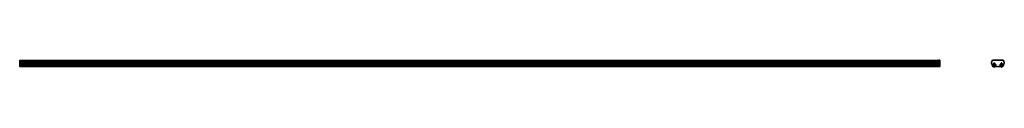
# Model space of a CAD drawing. Header units: millimetres. Extents: x -643 to 914, y 438 to 450.
import ezdxf

# ---------------------------------------------------------------- set-up
doc = ezdxf.new("R2010")
doc.units = ezdxf.units.MM

# ---------------------------------------------------------------- blocks, each defined once
blk = doc.blocks.new('SW_CENTERMARKSYMBOL_0')
at = {"color": 0, "linetype": 'Continuous', "lineweight": 18}
for p, q in [((-2.5, 0), (-4.4, 0)), ((0, 0), (-2.5, 0)), ((0, 2.5), (0, 4.4)), ((0, 0), (0, 2.5)), ((0, 0), (0, -2.5)), ((0, 0), (2.5, 0)), ((2.5, 0), (4.4, 0)), ((0, -2.5), (0, -4.4))]:
    blk.add_line(p, q, dxfattribs=at)
blk = doc.blocks.new('SW_CENTERMARKSYMBOL_1')
at = {"color": 0, "linetype": 'Continuous', "lineweight": 18}
for p, q in [((-2.5, 0), (-4.4, 0)), ((0, 0), (-2.5, 0)), ((0, 2.5), (0, 4.4)), ((0, 0), (0, 2.5)), ((0, 0), (0, -2.5)), ((0, 0), (2.5, 0)), ((2.5, 0), (4.4, 0)), ((0, -2.5), (0, -4.4))]:
    blk.add_line(p, q, dxfattribs=at)

msp = doc.modelspace()

# ---------------------------------------------------------------- linework, layer by layer
at = {"color": 7, "linetype": 'Continuous', "lineweight": 25}
for p, q in [((-643.4, 447.2), (-643.4, 449.7)), ((-643.4, 445.2), (-643.4, 447.2)), ((-643.4, 447.2), (-643.2, 447.2)), ((-643.4, 445.2), (-643.2, 445.2)), ((-643.4, 439.7), (-643.4, 445.2)), ((-643.2, 449.9), (-643.2, 447.2)), ((-643.2, 449.9), (-641.4, 449.9)), ((-643.2, 447.2), (-643.2, 445.2)), ((-643.2, 447.2), (-641.4, 447.2)), ((-643.2, 445.2), (-641.4, 445.2)), ((-643.2, 445.2), (-643.2, 445.2)), ((-641.4, 445.2), (-643.2, 445.2)), ((-643.2, 445.2), (-643.2, 439.6)), ((-643.2, 439.6), (-641.4, 439.6)), ((-643.2, 439.6), (-643.2, 439.5)), ((-641.4, 439.5), (-643.2, 439.5)), ((-641.4, 447.2), (-641.4, 449.9)), ((-641.4, 445.2), (-641.4, 447.2)), ((-641.4, 445.2), (-641.4, 445.2)), ((-641.4, 439.6), (-641.4, 445.2)), ((-641.3, 443.1), (-641.4, 443.1)), ((-641.4, 440.9), (-641.3, 440.9)), ((-641.4, 439.6), (-641.4, 439.5)), ((-641.3, 449.7), (809.7, 449.7)), ((-641.3, 447.7), (-641.3, 449.7)), ((-641.3, 447.7), (-641.3, 447.6)), ((809.7, 447.7), (-641.3, 447.7)), ((809.7, 447.6), (-641.3, 447.6)), ((-641.3, 447.6), (-641.3, 446.4)), ((809.7, 446.4), (-641.3, 446.4)), ((-641.3, 446.4), (-641.3, 445.2)), ((-641.3, 445.2), (-641.3, 443.3)), ((809.7, 445.2), (-641.3, 445.2)), ((809.7, 443.3), (-641.3, 443.3)), ((-641.3, 443.3), (-641.3, 442.8)), ((809.7, 442.8), (-641.3, 442.8)), ((809.7, 441), (-641.3, 441)), ((-641.3, 441), (-641.3, 440.8)), ((809.7, 440.8), (-641.3, 440.8)), ((-641.3, 440.8), (-641.3, 440.1)), ((809.7, 440.1), (-641.3, 440.1)), ((809.7, 440.1), (-641.3, 440.1)), ((-641.3, 440.1), (-641.3, 440.1)), ((-641.3, 440.1), (-641.3, 439.5)), ((809.7, 439.5), (-641.3, 439.5)), ((809.7, 439.5), (-641.3, 439.5)), ((-641.3, 439.5), (-641.3, 439.5)), ((-637.1, 441), (-637.1, 442.8)), ((-636.9, 441), (-636.7, 441.1)), ((-636.7, 442.8), (-636.7, 441.1)), ((805.1, 441.1), (805.1, 442.8)), ((805.1, 441.1), (805.2, 441)), ((805.4, 442.8), (805.4, 441)), ((811.5, 449.9), (809.7, 449.9)), ((809.7, 449.9), (809.7, 449.4)), ((809.7, 449.4), (809.7, 448)), ((809.7, 448), (809.7, 447.2)), ((811.5, 447.2), (809.7, 447.2)), ((809.7, 447.2), (809.7, 445.2)), ((809.7, 445.2), (811.5, 445.2)), ((811.5, 445.2), (809.7, 445.2)), ((809.7, 445.2), (809.7, 445.2)), ((809.7, 445.2), (809.7, 439.6)), ((809.7, 439.6), (811.5, 439.6)), ((809.7, 439.5), (809.7, 439.6)), ((811.5, 439.5), (809.7, 439.5)), ((809.7, 439.5), (809.7, 439.5)), ((811.5, 447.2), (811.5, 449.9)), ((811.5, 445.2), (811.5, 447.2)), ((811.5, 447.2), (811.7, 447.2)), ((811.5, 445.2), (811.5, 445.2)), ((811.5, 445.2), (811.7, 445.2)), ((811.5, 439.6), (811.5, 445.2)), ((811.5, 439.5), (811.5, 439.6)), ((811.7, 449.7), (811.7, 447.2)), ((811.7, 447.2), (811.7, 445.2)), ((811.7, 445.2), (811.7, 439.7)), ((893.3, 445.2), (893.3, 447.2)), ((893.3, 447.2), (893.5, 447.2)), ((893.3, 445.2), (893.5, 445.2)), ((895.5, 439.6), (893.4, 445.2)), ((893.4, 445.2), (893.5, 445.2)), ((893.5, 447.2), (893.5, 445.2)), ((893.5, 445.2), (895.7, 439.7)), ((895.5, 439.6), (895.7, 439.7)), ((895.6, 439.5), (895.7, 439.5)), ((895.7, 439.5), (895.7, 439.7)), ((895.7, 439.7), (897.2, 439.7)), ((911.3, 439.5), (895.7, 439.5)), ((896.1, 449.7), (896.1, 449.9)), ((896.1, 449.9), (910.8, 449.9)), ((910.8, 449.7), (896.1, 449.7)), ((897.3, 442.2), (896.7, 442.2)), ((896.7, 442.2), (896.7, 441.7)), ((897.3, 442.1), (896.7, 442.2)), ((897.4, 441.8), (896.7, 441.7)), ((896.7, 441.7), (897.4, 441.7)), ((897.5, 442.1), (897.3, 442.2)), ((897.5, 442.1), (897.3, 442.1)), ((897.3, 442.1), (897.4, 441.8)), ((897.9, 443), (897.4, 442.9)), ((897.4, 442.9), (897.5, 442.3)), ((897.6, 442.3), (897.4, 442.9)), ((897.4, 441.8), (897.5, 441.8)), ((897.5, 441.8), (897.4, 441.7)), ((897.6, 442.2), (897.5, 442.3)), ((897.6, 441.7), (897.5, 441.6)), ((897.6, 441.6), (897.5, 440.9)), ((897.5, 441.6), (897.5, 440.9)), ((897.5, 440.9), (898, 441)), ((897.6, 442.3), (897.6, 442.2)), ((897.8, 442.3), (897.6, 442.3)), ((897.6, 441.7), (897.6, 441.6)), ((897.6, 441.6), (897.9, 441.6)), ((897.8, 442.3), (897.9, 443)), ((897.8, 442.2), (898, 442.3)), ((897.8, 442.2), (897.8, 442.3)), ((898, 442.3), (897.9, 443)), ((897.9, 441.7), (898, 441.6)), ((897.9, 441.6), (897.9, 441.7)), ((897.9, 441.6), (898, 441)), ((898, 442.1), (898.1, 442.2)), ((898.1, 442.1), (898, 442.1)), ((898, 441.8), (898.1, 441.9)), ((898, 441.8), (898.1, 441.7)), ((898, 441), (898, 441.6)), ((898.7, 442.3), (898.1, 442.2)), ((898.1, 442.1), (898.7, 442.3)), ((898.1, 441.9), (898.1, 442.1)), ((898.1, 441.9), (898.7, 441.8)), ((898.1, 441.7), (898.7, 441.8)), ((898.2, 439.7), (908.7, 439.7)), ((898.7, 441.8), (898.7, 442.3)), ((908.9, 442.2), (908.2, 442.3)), ((908.2, 442.3), (908.2, 441.8)), ((908.9, 442.1), (908.2, 442.3)), ((908.8, 441.9), (908.2, 441.8)), ((908.2, 441.8), (908.8, 441.7)), ((908.9, 442.1), (908.8, 441.9)), ((908.8, 441.9), (909, 441.9)), ((909, 441.9), (908.8, 441.7)), ((909, 442.1), (908.9, 442.2)), ((909, 442.1), (908.9, 442.1)), ((909, 441.6), (908.9, 441)), ((909.1, 441.6), (908.9, 441)), ((908.9, 441), (909.4, 440.9)), ((909.5, 442.9), (909, 443)), ((909, 443), (909, 442.3)), ((909.1, 442.3), (909, 443)), ((909.1, 442.2), (909, 442.3)), ((909.1, 441.7), (909, 441.6)), ((909.1, 442.3), (909.1, 442.2)), ((909.4, 442.3), (909.1, 442.3)), ((909.1, 441.7), (909.1, 441.6)), ((909.1, 441.6), (909.3, 441.6)), ((909.3, 441.6), (909.3, 441.7)), ((909.3, 441.7), (909.5, 441.6)), ((909.3, 441.6), (909.4, 440.9)), ((909.4, 442.3), (909.5, 442.9)), ((909.4, 442.2), (909.5, 442.3)), ((909.4, 442.2), (909.4, 442.3)), ((909.4, 440.9), (909.5, 441.6)), ((909.5, 442.3), (909.5, 442.9)), ((909.5, 442.1), (909.6, 442.2)), ((909.6, 442.1), (909.5, 442.1)), ((909.5, 441.8), (909.6, 441.8)), ((909.5, 441.8), (909.6, 441.7)), ((910.2, 442.2), (909.6, 442.2)), ((909.6, 442.1), (910.2, 442.2)), ((909.6, 441.8), (909.6, 442.1)), ((909.6, 441.8), (910.2, 441.7)), ((909.6, 441.7), (910.2, 441.7)), ((909.7, 439.7), (911.3, 439.7)), ((910.2, 441.7), (910.2, 442.2)), ((910.8, 449.7), (910.8, 449.9)), ((911.3, 439.7), (913.4, 445.2)), ((911.3, 439.7), (911.5, 439.6)), ((911.3, 439.5), (911.3, 439.7)), ((911.3, 439.5), (911.3, 439.5)), ((913.6, 445.2), (911.5, 439.6)), ((913.4, 445.2), (913.4, 447.2)), ((913.4, 447.2), (913.6, 447.2)), ((913.4, 445.2), (913.6, 445.2)), ((913.4, 445.2), (913.6, 445.2)), ((913.6, 447.2), (913.6, 445.2))]:
    msp.add_line(p, q, dxfattribs=at)
at = {"color": 8, "linetype": 'Continuous', "lineweight": 25}
for p, q in [((805.1, 442.1), (-636.7, 442.1)), ((805.1, 441.7), (-636.7, 441.7))]:
    msp.add_line(p, q, dxfattribs=at)
at = {"color": 7, "linetype": 'Continuous', "lineweight": 25, "flags": 128}
for points in [[(-643.4, 445.2), (-643.4, 445.2), (-643.4, 445.2), (-643.4, 445.2), (-643.3, 445.2), (-643.3, 445.2), (-643.3, 445.2), (-643.2, 445.2), (-643.2, 445.2)], [(-643.4, 439.7), (-643.4, 439.6), (-643.4, 439.6), (-643.4, 439.6), (-643.3, 439.6), (-643.3, 439.6), (-643.3, 439.6), (-643.2, 439.6), (-643.2, 439.6)], [(811.5, 445.2), (811.5, 445.2), (811.6, 445.2), (811.6, 445.2), (811.6, 445.2), (811.7, 445.2), (811.7, 445.2), (811.7, 445.2), (811.7, 445.2)], [(811.5, 439.6), (811.5, 439.6), (811.6, 439.6), (811.6, 439.6), (811.6, 439.6), (811.7, 439.6), (811.7, 439.6), (811.7, 439.6), (811.7, 439.7)]]:
    msp.add_lwpolyline(points, dxfattribs=at)
at = {"color": 7, "linetype": 'Continuous', "lineweight": 25}
for centre in [(897.7, 442), (909.2, 442)]:
    msp.add_circle(centre, 1.9, dxfattribs=at)
for centre, radius, start, end in [((-643.2, 449.7), 0.2, 90, 180), ((-643.2, 439.7), 0.2, 180, 270), ((811.5, 449.7), 0.2, 0, 90), ((811.5, 439.7), 0.2, 270, 0), ((896.1, 447.2), 2.75, 90, 180), ((893.5, 445.2), 0.2, 180, 200.7197), ((896.1, 447.2), 2.55, 90, 180), ((895.6, 447.5), 2.2, 121.9019, 167.143), ((897.7, 442), 2.35, 281.8403, 258.1597), ((895.7, 439.7), 0.2, 200.7197, 270), ((895.6, 439.5), 0.03, 206.7345, 270), ((909.2, 442), 2.35, 281.8403, 258.1597), ((910.8, 447.2), 2.75, 0, 90), ((910.8, 447.2), 2.55, 0, 90), ((911.3, 439.7), 0.2, 270, 339.2803), ((911.3, 439.5), 0.03, 270, 333.2655), ((911.3, 447.5), 2.2, 12.857, 58.0981), ((913.4, 445.2), 0.2, 339.2803, 0)]:
    msp.add_arc(centre, radius, start, end, dxfattribs=at)
for points in [[(897.2, 439.7), (897.4, 439.6), (897.6, 439.6), (897.9, 439.6), (898, 439.6), (898.2, 439.7)], [(897.3, 442.2), (897.4, 442.2), (897.4, 442.2), (897.4, 442.3), (897.5, 442.3), (897.5, 442.3)], [(897.5, 441.6), (897.5, 441.6), (897.5, 441.6), (897.4, 441.7), (897.4, 441.7), (897.4, 441.7)], [(897.6, 442.2), (897.6, 442.2), (897.6, 442.1), (897.5, 442.1), (897.5, 442.1), (897.5, 442.1)], [(897.5, 441.8), (897.5, 441.8), (897.5, 441.8), (897.6, 441.8), (897.6, 441.7), (897.6, 441.7)], [(898, 442.1), (897.9, 442.1), (897.9, 442.1), (897.8, 442.1), (897.8, 442.2), (897.8, 442.2)], [(897.9, 441.7), (897.9, 441.7), (897.9, 441.8), (897.9, 441.8), (897.9, 441.8), (898, 441.8)], [(898, 442.3), (898, 442.3), (898, 442.3), (898, 442.2), (898.1, 442.2), (898.1, 442.2)], [(898.1, 441.7), (898.1, 441.7), (898, 441.7), (898, 441.7), (898, 441.6), (898, 441.6)], [(908.7, 439.7), (908.9, 439.6), (909.1, 439.6), (909.4, 439.6), (909.5, 439.6), (909.7, 439.7)], [(909, 441.6), (909, 441.6), (908.9, 441.7), (908.9, 441.7), (908.9, 441.7), (908.8, 441.7)], [(908.9, 442.2), (908.9, 442.2), (908.9, 442.2), (909, 442.3), (909, 442.3), (909, 442.3)], [(909.1, 442.2), (909.1, 442.2), (909.1, 442.2), (909, 442.1), (909, 442.1), (909, 442.1)], [(909, 441.9), (909, 441.8), (909, 441.8), (909.1, 441.8), (909.1, 441.7), (909.1, 441.7)], [(909.3, 441.7), (909.3, 441.7), (909.3, 441.8), (909.4, 441.8), (909.4, 441.8), (909.5, 441.8)], [(909.5, 442.1), (909.4, 442.1), (909.4, 442.1), (909.4, 442.1), (909.4, 442.2), (909.4, 442.2)], [(909.5, 442.3), (909.5, 442.3), (909.5, 442.3), (909.5, 442.2), (909.6, 442.2), (909.6, 442.2)], [(909.6, 441.7), (909.6, 441.7), (909.5, 441.7), (909.5, 441.6), (909.5, 441.6), (909.5, 441.6)]]:
    msp.add_open_spline(points, degree=3, knots=[0, 0, 0, 0, 0.5, 0.5, 1, 1, 1, 1], dxfattribs=at)

# ---------------------------------------------------------------- block references
at = {"color": 7, "linetype": 'Continuous', "lineweight": 0}
for name, p in [('SW_CENTERMARKSYMBOL_0', (897.7, 442)), ('SW_CENTERMARKSYMBOL_1', (909.2, 442))]:
    msp.add_blockref(name, p, dxfattribs=at)

doc.saveas('drawing.dxf')
